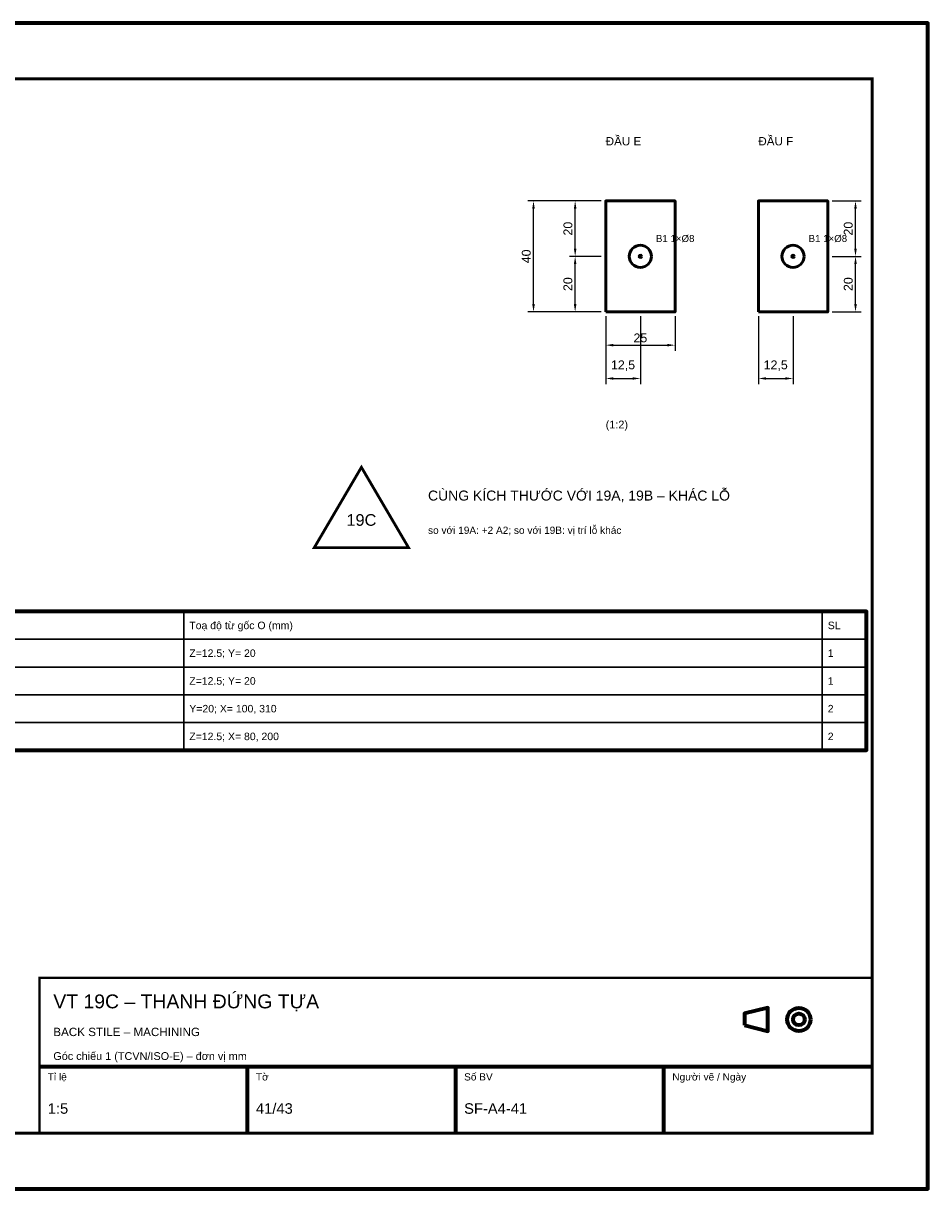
# Model space of a CAD drawing. Header units: millimetres. Extents: x 0 to 2970, y 0 to 2100.
# Tile 2 of 2: x 1341 to 2970, y 0 to 2100. Entities that reach past the tile are written whole.
import ezdxf
from ezdxf.enums import TextEntityAlignment as Align

# ---------------------------------------------------------------- set-up
doc = ezdxf.new("R2010")
doc.units = ezdxf.units.MM
doc.header["$LTSCALE"] = 10
for name, color, linetype, lineweight in [('0-KHUNG-BANVE', 7, 'CONTINUOUS', 70), ('1-NET-THAY', 7, 'CONTINUOUS', 50), ('10-PHU-KIEN', 1, 'CONTINUOUS', 25), ('3-KICH-THUOC', 1, 'CONTINUOUS', 18), ('6-CHU', 7, 'CONTINUOUS', 25), ('7-BANG-KE', 7, 'CONTINUOUS', 25)]:
    doc.layers.add(name, color=color, linetype=linetype, lineweight=lineweight)
doc.styles.add('VN', font='arial.ttf')
doc.dimstyles.new('A4', dxfattribs={"dimscale": 10, "dimtxt": 1.6, "dimasz": 1.4, "dimexe": 1, "dimexo": 0.8, "dimgap": 0.5, "dimtad": 1, "dimdec": 1, "dimtxsty": 'VN', "dimcen": 2.5, "dimclrd": 1, "dimclre": 1, "dimclrt": 7, "dimazin": 3, "dimtfac": 1, "dimtmove": 0, "dimatfit": 3})

msp = doc.modelspace()

# ---------------------------------------------------------------- linework, layer by layer
at = {"layer": '0-KHUNG-BANVE'}
for p, q in [((1370, 220), (2870, 220)), ((1745, 100), (1745, 220)), ((2120, 100), (2120, 220)), ((2495, 100), (2495, 220))]:
    msp.add_line(p, q, dxfattribs=at)
for points in [[(0, 0), (2970, 0), (2970, 2100), (0, 2100)], [(250, 790), (2860, 790), (2860, 1040), (250, 1040)], [(2640, 294.5), (2682, 284), (2682, 326), (2640, 315.5)]]:
    msp.add_lwpolyline(points, close=True, dxfattribs=at)
for points, const_width in [([(200, 100), (2870, 100), (2870, 2000), (200, 2000)], 5), ([(1370, 100), (2870, 100), (2870, 380), (1370, 380)], 4)]:
    msp.add_lwpolyline(points, close=True, dxfattribs=dict(at, const_width=const_width))
for radius in [21, 10.5]:
    msp.add_circle((2738, 305), radius, dxfattribs=at)
at = {"layer": '1-NET-THAY'}
for points in [[(2390, 1580), (2515, 1580), (2515, 1780), (2390, 1780)], [(2665, 1580), (2790, 1580), (2790, 1780), (2665, 1780)]]:
    msp.add_lwpolyline(points, close=True, dxfattribs=at)
for centre, radius in [((2452.5, 1680), 20), ((2452.5, 1680), 2), ((2727.5, 1680), 20), ((2727.5, 1680), 2)]:
    msp.add_circle(centre, radius, dxfattribs=at)
at = {"layer": '10-PHU-KIEN', "const_width": 5}
msp.add_lwpolyline([(1950, 1300), (1865, 1155), (2035, 1155)], close=True, dxfattribs=at)
at = {"layer": '7-BANG-KE'}
for points in [[(1200, 990), (1630, 990), (1630, 1040), (1200, 1040)], [(1630, 990), (2780, 990), (2780, 1040), (1630, 1040)], [(2780, 990), (2860, 990), (2860, 1040), (2780, 1040)], [(1200, 940), (1630, 940), (1630, 990), (1200, 990)], [(1630, 940), (2780, 940), (2780, 990), (1630, 990)], [(2780, 940), (2860, 940), (2860, 990), (2780, 990)], [(1200, 890), (1630, 890), (1630, 940), (1200, 940)], [(1630, 890), (2780, 890), (2780, 940), (1630, 940)], [(2780, 890), (2860, 890), (2860, 940), (2780, 940)], [(1200, 840), (1630, 840), (1630, 890), (1200, 890)], [(1630, 840), (2780, 840), (2780, 890), (1630, 890)], [(2780, 840), (2860, 840), (2860, 890), (2780, 890)], [(1200, 790), (1630, 790), (1630, 840), (1200, 840)], [(1630, 790), (2780, 790), (2780, 840), (1630, 840)], [(2780, 790), (2860, 790), (2860, 840), (2780, 840)]]:
    msp.add_lwpolyline(points, close=True, dxfattribs=at)

# ---------------------------------------------------------------- texts
at = {"layer": '10-PHU-KIEN', "style": 'VN'}
for p in [(2480.5, 1706), (2755.5, 1706)]:
    msp.add_text('B1 1×%%c8', height=12.5, dxfattribs=at).set_placement(p)
msp.add_text('19C', height=21, dxfattribs=at).set_placement((1950, 1205), align=Align.MIDDLE_CENTER)
at = {"layer": '6-CHU', "style": 'VN'}
for s, height, p in [('ĐẦU E', 15, (2390, 1880)), ('ĐẦU F', 15, (2665, 1880)), ('(1:2)', 14, (2390, 1370)), ('so với 19A: +2 A2; so với 19B: vị trí lỗ khác', 13, (2070, 1180)), ('VT 19C – THANH ĐỨNG TỰA', 25, (1395, 325)), ('BACK STILE – MACHINING', 15, (1395, 275)), ('Góc chiếu 1 (TCVN/ISO-E) – đơn vị mm', 14, (1395, 232)), ('Tỉ lệ', 13, (1385, 195)), ('Tờ', 13, (1760, 195)), ('Số BV', 13, (2135, 195)), ('Người vẽ / Ngày', 13, (2510, 195)), ('1:5', 19, (1385, 135)), ('41/43', 19, (1760, 135)), ('SF-A4-41', 19, (2135, 135))]:
    msp.add_text(s, height=height, dxfattribs=at).set_placement(p)
at = {"layer": '6-CHU', "color": 1, "style": 'VN'}
msp.add_text('CÙNG KÍCH THƯỚC VỚI 19A, 19B – KHÁC LỖ', height=18, dxfattribs=at).set_placement((2070, 1240))
at = {"layer": '7-BANG-KE', "style": 'VN'}
for s, p in [('Toạ độ từ gốc O (mm)', (1640, 1015)), ('SL', (2790, 1015)), ('Z=12.5; Y= 20', (1640, 965)), ('1', (2790, 965)), ('Z=12.5; Y= 20', (1640, 915)), ('1', (2790, 915)), ('Y=20; X= 100, 310', (1640, 865)), ('2', (2790, 865)), ('Z=12.5; X= 80, 200', (1640, 815)), ('2', (2790, 815))]:
    msp.add_text(s, height=13.5, dxfattribs=at).set_placement(p, align=Align.MIDDLE_LEFT)

# ---------------------------------------------------------------- dimensions: what is measured, and where the dimension line sits
at = {"layer": '3-KICH-THUOC'}
for base, p1, p2 in [((2260, 1580), (2390, 1580), (2390, 1780)), ((2335, 1680), (2390, 1680), (2390, 1780)), ((2840, 1680), (2790, 1680), (2790, 1780)), ((2335, 1580), (2390, 1580), (2390, 1680)), ((2840, 1580), (2790, 1580), (2790, 1680))]:
    msp.add_linear_dim(base=base, p1=p1, p2=p2, angle=90, dimstyle='A4', override={"dimlfac": 0.2}, dxfattribs=at).render()
for base, p1, p2 in [((2390, 1520), (2390, 1580), (2515, 1580)), ((2390, 1460), (2390, 1580), (2452.5, 1580)), ((2665, 1460), (2665, 1580), (2727.5, 1580))]:
    msp.add_linear_dim(base=base, p1=p1, p2=p2, dimstyle='A4', override={"dimlfac": 0.2}, dxfattribs=at).render()

doc.saveas('drawing.dxf')
